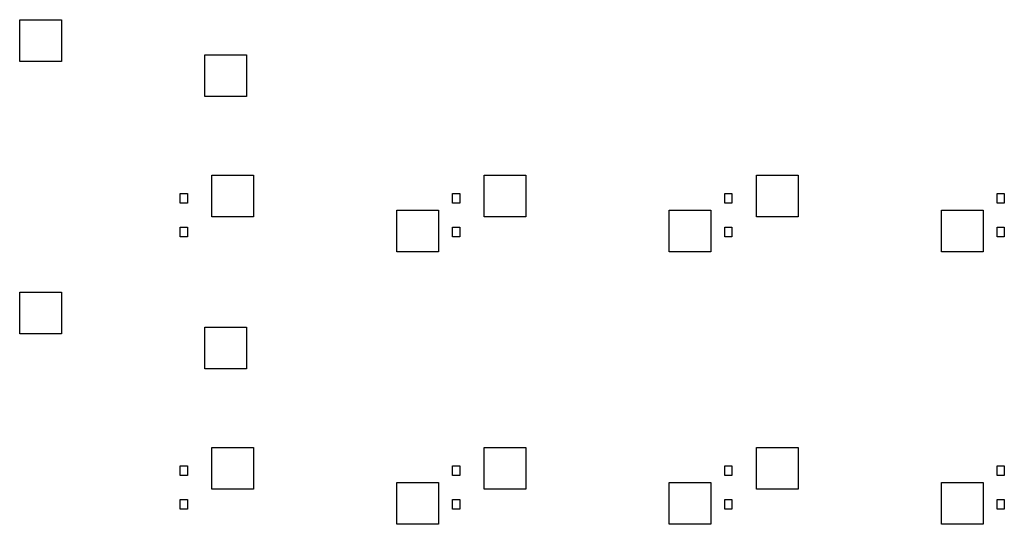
# Model space of a CAD drawing. Extents: x 3.08 to 5.5, y -3.21 to -0.63.
# Tile 1 of 9: x 3.08 to 5.5, y -3.21 to -1.97. Entities that reach past the tile are written whole.
import ezdxf

# ---------------------------------------------------------------- set-up
doc = ezdxf.new("R2010")
doc.units = 0
doc.header["$MEASUREMENT"] = 0
doc.layers.add('BLACK', color=7, linetype='CONTINUOUS')

msp = doc.modelspace()

# ---------------------------------------------------------------- linework, layer by layer
at = {"layer": 'BLACK', "linetype": 'CONTINUOUS'}
for p, q in [((3.08268, -2.07579), (3.08268, -1.97342)), ((3.08268, -1.97342), (3.18504, -1.97342)), ((3.18504, -1.97342), (3.18504, -2.07579)), ((3.18504, -2.07579), (3.08268, -2.07579)), ((3.5374, -2.1624), (3.5374, -2.06004)), ((3.5374, -2.06004), (3.63976, -2.06004)), ((3.63976, -2.06004), (3.63976, -2.1624)), ((3.63976, -2.1624), (3.5374, -2.1624)), ((3.55512, -2.45768), (3.55512, -2.35531)), ((3.55512, -2.35531), (3.65748, -2.35531)), ((3.65748, -2.35531), (3.65748, -2.45768)), ((4.22441, -2.45768), (4.22441, -2.35531)), ((4.22441, -2.35531), (4.32677, -2.35531)), ((4.32677, -2.35531), (4.32677, -2.45768)), ((4.8937, -2.45768), (4.8937, -2.35531)), ((4.8937, -2.35531), (4.99606, -2.35531)), ((4.99606, -2.35531), (4.99606, -2.45768)), ((3.47703, -2.42454), (3.47703, -2.40092)), ((3.47703, -2.40092), (3.49475, -2.40092)), ((3.49475, -2.40092), (3.49475, -2.42454)), ((4.14632, -2.42454), (4.14632, -2.40092)), ((4.14632, -2.40092), (4.16404, -2.40092)), ((4.16404, -2.40092), (4.16404, -2.42454)), ((4.81561, -2.42454), (4.81561, -2.40092)), ((4.81561, -2.40092), (4.83333, -2.40092)), ((4.83333, -2.40092), (4.83333, -2.42454)), ((5.48491, -2.42454), (5.48491, -2.40092)), ((5.48491, -2.40092), (5.50262, -2.40092)), ((5.50262, -2.40092), (5.50262, -2.42454)), ((3.49475, -2.42454), (3.47703, -2.42454)), ((4.00984, -2.54429), (4.00984, -2.44193)), ((4.00984, -2.44193), (4.1122, -2.44193)), ((4.1122, -2.44193), (4.1122, -2.54429)), ((4.16404, -2.42454), (4.14632, -2.42454)), ((4.67913, -2.54429), (4.67913, -2.44193)), ((4.67913, -2.44193), (4.78149, -2.44193)), ((4.78149, -2.44193), (4.78149, -2.54429)), ((4.83333, -2.42454), (4.81561, -2.42454)), ((5.34842, -2.54429), (5.34842, -2.44193)), ((5.34842, -2.44193), (5.45078, -2.44193)), ((5.45078, -2.44193), (5.45078, -2.54429)), ((5.50262, -2.42454), (5.48491, -2.42454)), ((3.65748, -2.45768), (3.55512, -2.45768)), ((4.32677, -2.45768), (4.22441, -2.45768)), ((4.99606, -2.45768), (4.8937, -2.45768)), ((3.47703, -2.50722), (3.47703, -2.48359)), ((3.47703, -2.48359), (3.49475, -2.48359)), ((3.49475, -2.48359), (3.49475, -2.50722)), ((4.14632, -2.50722), (4.14632, -2.48359)), ((4.14632, -2.48359), (4.16404, -2.48359)), ((4.16404, -2.48359), (4.16404, -2.50722)), ((4.81561, -2.50722), (4.81561, -2.48359)), ((4.81561, -2.48359), (4.83333, -2.48359)), ((4.83333, -2.48359), (4.83333, -2.50722)), ((5.48491, -2.50722), (5.48491, -2.48359)), ((5.48491, -2.48359), (5.50262, -2.48359)), ((5.50262, -2.48359), (5.50262, -2.50722)), ((3.49475, -2.50722), (3.47703, -2.50722)), ((4.16404, -2.50722), (4.14632, -2.50722)), ((4.83333, -2.50722), (4.81561, -2.50722)), ((5.50262, -2.50722), (5.48491, -2.50722)), ((4.1122, -2.54429), (4.00984, -2.54429)), ((4.78149, -2.54429), (4.67913, -2.54429)), ((5.45078, -2.54429), (5.34842, -2.54429)), ((3.08268, -2.74508), (3.08268, -2.64272)), ((3.08268, -2.64272), (3.18504, -2.64272)), ((3.18504, -2.64272), (3.18504, -2.74508)), ((3.5374, -2.83169), (3.5374, -2.72933)), ((3.5374, -2.72933), (3.63976, -2.72933)), ((3.63976, -2.72933), (3.63976, -2.83169)), ((3.18504, -2.74508), (3.08268, -2.74508)), ((3.63976, -2.83169), (3.5374, -2.83169)), ((3.55512, -3.12697), (3.55512, -3.0246)), ((3.55512, -3.0246), (3.65748, -3.0246)), ((3.65748, -3.0246), (3.65748, -3.12697)), ((4.22441, -3.12697), (4.22441, -3.0246)), ((4.22441, -3.0246), (4.32677, -3.0246)), ((4.32677, -3.0246), (4.32677, -3.12697)), ((4.8937, -3.12697), (4.8937, -3.0246)), ((4.8937, -3.0246), (4.99606, -3.0246)), ((4.99606, -3.0246), (4.99606, -3.12697)), ((3.47703, -3.09383), (3.47703, -3.07021)), ((3.47703, -3.07021), (3.49475, -3.07021)), ((3.49475, -3.07021), (3.49475, -3.09383)), ((4.14632, -3.09383), (4.14632, -3.07021)), ((4.14632, -3.07021), (4.16404, -3.07021)), ((4.16404, -3.07021), (4.16404, -3.09383)), ((4.81561, -3.09383), (4.81561, -3.07021)), ((4.81561, -3.07021), (4.83333, -3.07021)), ((4.83333, -3.07021), (4.83333, -3.09383)), ((5.48491, -3.09383), (5.48491, -3.07021)), ((5.48491, -3.07021), (5.50262, -3.07021)), ((5.50262, -3.07021), (5.50262, -3.09383)), ((3.49475, -3.09383), (3.47703, -3.09383)), ((4.16404, -3.09383), (4.14632, -3.09383)), ((4.83333, -3.09383), (4.81561, -3.09383)), ((5.50262, -3.09383), (5.48491, -3.09383)), ((4.00984, -3.21358), (4.00984, -3.11122)), ((4.00984, -3.11122), (4.1122, -3.11122)), ((4.1122, -3.11122), (4.1122, -3.21358)), ((4.67913, -3.21358), (4.67913, -3.11122)), ((4.67913, -3.11122), (4.78149, -3.11122)), ((4.78149, -3.11122), (4.78149, -3.21358)), ((5.34842, -3.21358), (5.34842, -3.11122)), ((5.34842, -3.11122), (5.45078, -3.11122)), ((5.45078, -3.11122), (5.45078, -3.21358)), ((3.65748, -3.12697), (3.55512, -3.12697)), ((4.32677, -3.12697), (4.22441, -3.12697)), ((4.99606, -3.12697), (4.8937, -3.12697)), ((3.47703, -3.17651), (3.47703, -3.15289)), ((3.47703, -3.15289), (3.49475, -3.15289)), ((3.49475, -3.15289), (3.49475, -3.17651)), ((4.14632, -3.17651), (4.14632, -3.15289)), ((4.14632, -3.15289), (4.16404, -3.15289)), ((4.16404, -3.15289), (4.16404, -3.17651)), ((4.81561, -3.17651), (4.81561, -3.15289)), ((4.81561, -3.15289), (4.83333, -3.15289)), ((4.83333, -3.15289), (4.83333, -3.17651)), ((5.48491, -3.17651), (5.48491, -3.15289)), ((5.48491, -3.15289), (5.50262, -3.15289)), ((5.50262, -3.15289), (5.50262, -3.17651)), ((3.49475, -3.17651), (3.47703, -3.17651)), ((4.16404, -3.17651), (4.14632, -3.17651)), ((4.83333, -3.17651), (4.81561, -3.17651)), ((5.50262, -3.17651), (5.48491, -3.17651)), ((4.1122, -3.21358), (4.00984, -3.21358)), ((4.78149, -3.21358), (4.67913, -3.21358)), ((5.45078, -3.21358), (5.34842, -3.21358))]:
    msp.add_line(p, q, dxfattribs=at)

doc.saveas('drawing.dxf')
